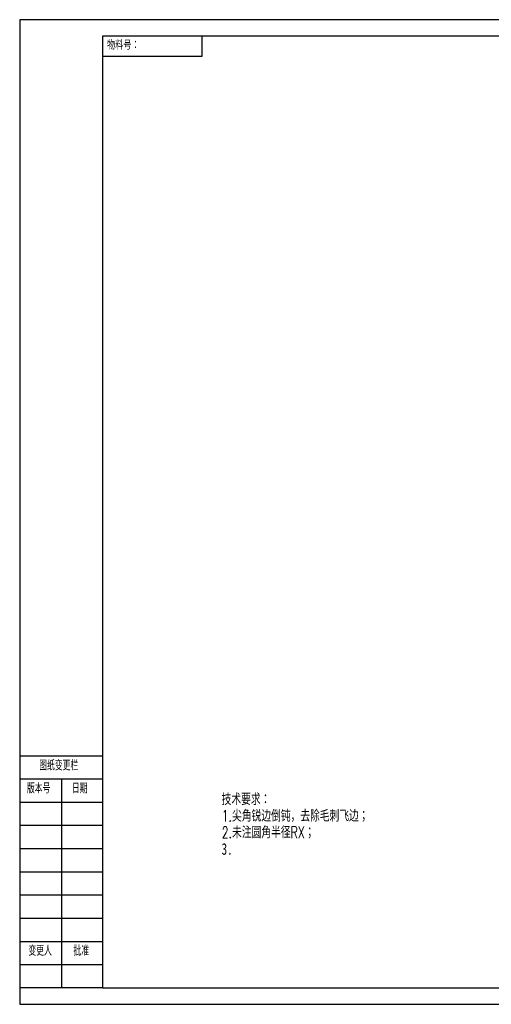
# Model space of a CAD drawing. Header units: millimetres. Extents: x 0 to 420, y 1689 to 1986.
# Tile 1 of 3: x 0 to 142, y 1689 to 1986. Entities that reach past the tile are written whole.
import ezdxf

# ---------------------------------------------------------------- set-up
doc = ezdxf.new("R2010")
doc.units = ezdxf.units.MM
for name, color, linetype in [('10', 7, 'Continuous'), ('5', 7, 'Continuous'), ('9', 7, 'Continuous'), ('尺寸', 5, 'Continuous')]:
    doc.layers.add(name, color=color, linetype=linetype)
doc.layers.add('SLD-0', color=179, linetype='Continuous', lineweight=25)
doc.layers.add('文字层', color=3, linetype='Continuous', lineweight=25)
doc.styles.add('SLDTEXTSTYLE0', font='TXT', dxfattribs={"width": 0.7, "bigfont": 'bigfont'})
doc.styles.add('SLDTEXTSTYLE1', font='TXT', dxfattribs={"width": 0.7})
doc.styles.add('SLDTEXTSTYLE2', font='TXT', dxfattribs={"width": 0.56, "bigfont": 'bigfont'})

# ---------------------------------------------------------------- blocks, each defined once
blk = doc.blocks.new('SW_NOTE_0')
at = {"layer": '文字层', "color": 0, "char_height": 3.5, "attachment_point": 1}
for s, insert, style in [('技术要求：', (0, 4.51), 'SLDTEXTSTYLE0'), ('1.尖角锐边倒钝，去除毛刺飞边；', (0, -0.49), 'SLDTEXTSTYLE0'), ('2.未注圆角半径RX；', (0, -5.49), 'SLDTEXTSTYLE0'), ('3.', (0, -10.49), 'SLDTEXTSTYLE1')]:
    blk.add_mtext(s, dxfattribs=dict(at, insert=insert, style=style))

msp = doc.modelspace()

# ---------------------------------------------------------------- linework, layer by layer
at = {"layer": '5', "color": 7, "lineweight": 25}
for p, q in [((415, 1981.2993), (25, 1981.2993)), ((25, 1981.2993), (25, 1694.3144)), ((25, 1694.3144), (415, 1694.3144))]:
    msp.add_line(p, q, dxfattribs=at)
at = {"layer": '9', "color": 7}
for p, q in [((420, 1986.2993), (0, 1986.2993)), ((0, 1986.2993), (0, 1689.3144)), ((0, 1689.3144), (420, 1689.3144))]:
    msp.add_line(p, q, dxfattribs=at)
at = {"layer": 'SLD-0'}
for p, q in [((55, 1975.2993), (55, 1981.2993)), ((25, 1975.2993), (55, 1975.2993)), ((0, 1764.2993), (25, 1764.2993)), ((10, 1764.2993), (25, 1764.2993)), ((0, 1757.2993), (25, 1757.2993)), ((10, 1757.2993), (25, 1757.2993)), ((12.6402, 1757.2993), (12.6402, 1694.2993)), ((0, 1750.2993), (25, 1750.2993)), ((10, 1750.2993), (25, 1750.2993)), ((0, 1743.2993), (25, 1743.2993)), ((10, 1743.2993), (25, 1743.2993)), ((0, 1736.2993), (25, 1736.2993)), ((10, 1736.2993), (25, 1736.2993)), ((0, 1729.2993), (25, 1729.2993)), ((10, 1729.2993), (25, 1729.2993)), ((0, 1722.2993), (25, 1722.2993)), ((10, 1722.2993), (25, 1722.2993)), ((0, 1715.2993), (25, 1715.2993)), ((10, 1715.2993), (25, 1715.2993)), ((0, 1708.2993), (25, 1708.2993)), ((10, 1708.2993), (25, 1708.2993)), ((0, 1701.2993), (25, 1701.2993)), ((10, 1701.2993), (25, 1701.2993)), ((25, 1694.2993), (0, 1694.2993))]:
    msp.add_line(p, q, dxfattribs=at)

# ---------------------------------------------------------------- block references
at = {"layer": '文字层'}
msp.add_blockref('SW_NOTE_0', (60.897, 1748.4092), dxfattribs=at)

# ---------------------------------------------------------------- texts
at = {"layer": '10', "char_height": 3, "attachment_point": 1, "style": 'SLDTEXTSTYLE2'}
for s, insert in [('图纸变更栏', (5.898, 1762.8653)), ('版本号', (2.1876, 1755.955)), ('日期', (15.7524, 1755.955)), ('变更人', (2.638, 1706.9689)), ('批准', (16.2173, 1706.9689))]:
    msp.add_mtext(s, dxfattribs=dict(at, insert=insert))
at = {"layer": '尺寸', "insert": (26.3524, 1979.7851), "char_height": 2.5, "attachment_point": 1, "style": 'SLDTEXTSTYLE0'}
msp.add_mtext('物料号：', dxfattribs=at)

doc.saveas('drawing.dxf')
